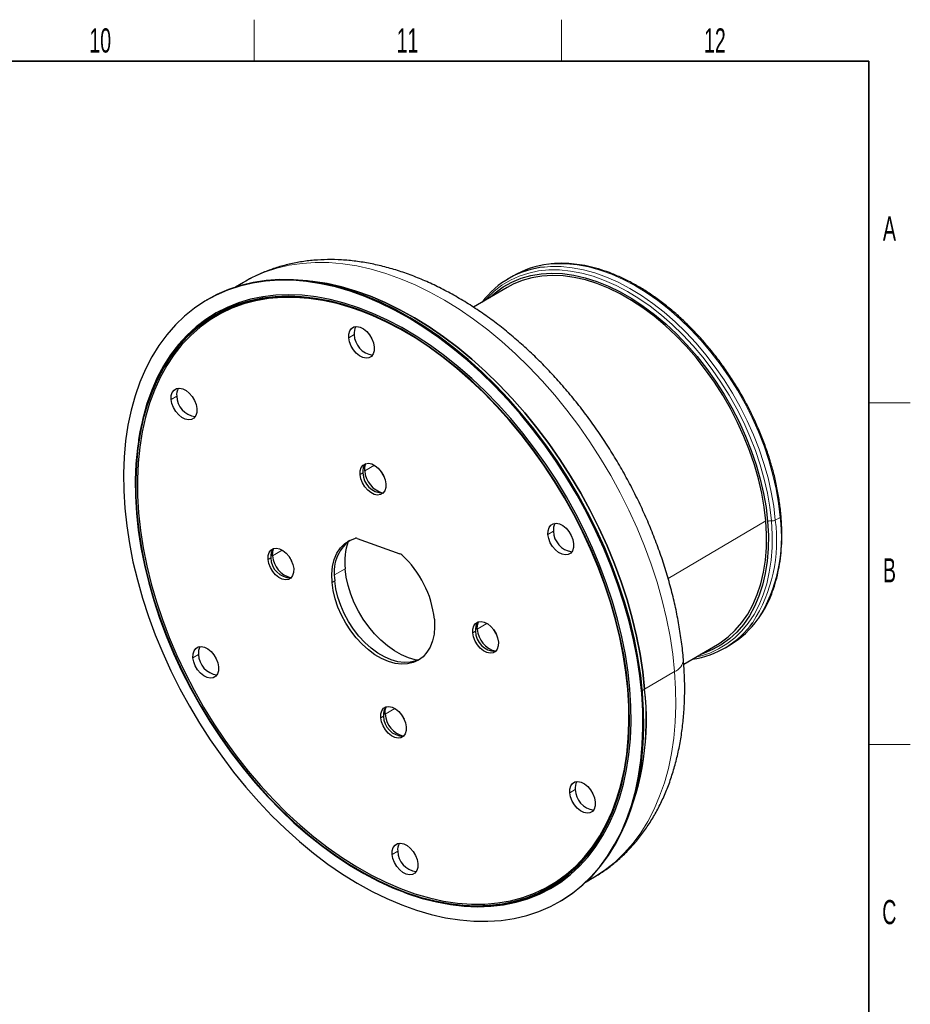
# Model space of a CAD drawing. Header units: millimetres. Extents: x 16 to 581, y 2 to 418.
# Tile 5 of 5: x 448 to 577, y 271 to 414. Entities that reach past the tile are written whole.
import ezdxf

# ---------------------------------------------------------------- set-up
doc = ezdxf.new("R2010")
doc.units = ezdxf.units.MM
doc.styles.add('SLDTEXTSTYLE0', font='TXT', dxfattribs={"width": 0.605})

msp = doc.modelspace()

# ---------------------------------------------------------------- linework, layer by layer
at = {"color": 7, "linetype": 'Continuous', "lineweight": 18}
for p, q in [((482, 408), (482, 414)), ((526.5, 408), (526.5, 414)), ((496.481, 368.394), (495.68, 367.923)), ((470.783, 359.473), (469.982, 359.001)), ((577, 358.5), (571, 358.5)), ((498.001, 348.641), (499.404, 349.467)), ((497.749, 348.352), (497.349, 348.116)), ((465.264, 342.553), (465.019, 342.514)), ((556.084, 341.403), (541.933, 333.07)), ((558.159, 341.923), (557.45, 341.505)), ((525.331, 339.904), (524.53, 339.432)), ((484.664, 336.352), (486.067, 337.178)), ((484.412, 336.063), (484.012, 335.828)), ((495.151, 334.487), (493.638, 333.596)), ((493.675, 332.74), (493.274, 332.505)), ((514.053, 325.43), (513.652, 325.194)), ((514.305, 325.719), (515.707, 326.545)), ((473.935, 322.061), (473.134, 321.589)), ((542.874, 319.58), (538.536, 317.026)), ((536.157, 316.994), (536.402, 317.033)), ((538.536, 317.026), (538.21, 316.834)), ((538.239, 316.5), (538.106, 316.421)), ((500.968, 313.43), (502.37, 314.256)), ((500.716, 313.141), (500.315, 312.905)), ((577, 309), (571, 309)), ((528.483, 302.492), (527.682, 302.02)), ((502.785, 293.571), (501.984, 293.099))]:
    msp.add_line(p, q, dxfattribs=at)
at = {"color": 7, "linetype": 'Continuous', "lineweight": 35}
for p, q in [((37, 408), (571, 408)), ((571, 408), (571, 12))]:
    msp.add_line(p, q, dxfattribs=at)
at = {"color": 7, "linetype": 'Continuous', "lineweight": 25}
for p, q in [((519.458, 376.876), (518.748, 376.459)), ((480.452, 375.957), (479.311, 375.285)), ((518.631, 375.229), (513.753, 372.356)), ((475.193, 373.441), (475.06, 373.362)), ((465.258, 353.197), (465.235, 353.046)), ((496.926, 338.878), (503.108, 336.66)), ((544.192, 320.651), (549.076, 323.527)), ((550.208, 323.033), (550.918, 323.451)), ((530.053, 289.115), (531.194, 289.787)), ((503.777, 287.593), (503.921, 287.54)), ((526.309, 286.33), (526.443, 286.409))]:
    msp.add_line(p, q, dxfattribs=at)
at = {"color": 7, "linetype": 'Continuous', "lineweight": 18, "flags": 128}
for points in [[(542.874, 319.58), (542.602, 322.115), (542.21, 324.684), (541.699, 327.28), (541.071, 329.895), (540.329, 332.519), (539.473, 335.144), (538.508, 337.762), (537.437, 340.364), (536.262, 342.941), (534.988, 345.486), (533.619, 347.99), (532.159, 350.444), (530.613, 352.841), (528.986, 355.172), (527.284, 357.431), (525.512, 359.61), (523.676, 361.702), (521.781, 363.7), (519.834, 365.597), (517.842, 367.387), (515.81, 369.065), (513.746, 370.625), (511.656, 372.061), (509.547, 373.37), (507.426, 374.546), (505.3, 375.587), (503.175, 376.489), (501.059, 377.248), (498.958, 377.862), (496.88, 378.33), (494.831, 378.649), (492.818, 378.819), (490.847, 378.839), (488.926, 378.71), (487.059, 378.43), (485.253, 378.002), (483.515, 377.427), (481.849, 376.707), (480.452, 375.957)], [(524.041, 378.169), (524.885, 378.234), (526.444, 378.232), (528.045, 378.077), (529.681, 377.772), (531.342, 377.317), (533.02, 376.715), (534.706, 375.969), (536.39, 375.084), (538.064, 374.063), (539.72, 372.912), (541.347, 371.638), (542.937, 370.247), (544.483, 368.746), (545.975, 367.144), (547.406, 365.45), (548.767, 363.671), (550.053, 361.818), (551.255, 359.901), (552.368, 357.93), (553.386, 355.915), (554.302, 353.867), (555.113, 351.797), (555.814, 349.716), (556.4, 347.635), (556.87, 345.566), (557.221, 343.519), (557.45, 341.505)], [(558.159, 341.923), (557.93, 343.937), (557.58, 345.984), (557.11, 348.053), (556.523, 350.134), (555.822, 352.215), (555.012, 354.285), (554.095, 356.333), (553.078, 358.348), (551.965, 360.319), (550.762, 362.236), (549.477, 364.089), (548.115, 365.867), (546.684, 367.562), (545.192, 369.164), (543.647, 370.665), (542.056, 372.056), (540.429, 373.33), (538.774, 374.481), (537.1, 375.502), (535.415, 376.387), (533.729, 377.133), (532.052, 377.735), (530.39, 378.19), (528.755, 378.495), (527.153, 378.649), (525.595, 378.652), (524.64, 378.575)], [(556.896, 341.407), (556.67, 343.4), (556.323, 345.426), (555.858, 347.473), (555.277, 349.532), (554.584, 351.591), (553.782, 353.64), (552.875, 355.666), (551.868, 357.66), (550.767, 359.611), (549.577, 361.508), (548.305, 363.341), (546.957, 365.101), (545.542, 366.778), (544.065, 368.363), (542.536, 369.848), (540.962, 371.224), (539.352, 372.485), (537.714, 373.624), (536.057, 374.634), (534.391, 375.51), (532.723, 376.248), (531.062, 376.844), (529.418, 377.294), (527.8, 377.596), (526.215, 377.749), (524.673, 377.751), (523.182, 377.603), (521.749, 377.305), (520.383, 376.859), (519.09, 376.267), (517.877, 375.533), (516.751, 374.661), (515.718, 373.654), (515.455, 373.359)], [(545.9, 321.657), (546.582, 321.819), (547.949, 322.265), (549.242, 322.856), (550.455, 323.59), (551.58, 324.463), (552.613, 325.469), (553.547, 326.604), (554.378, 327.862), (555.101, 329.235), (555.713, 330.717), (556.209, 332.299), (556.588, 333.974), (556.847, 335.731), (556.985, 337.563), (557.002, 339.458), (556.896, 341.407)], [(531.194, 289.787), (531.385, 289.901), (532.889, 290.904), (534.305, 292.045), (535.627, 293.318), (536.853, 294.721), (537.978, 296.248), (538.997, 297.895), (539.909, 299.655), (540.709, 301.524), (541.395, 303.495), (541.966, 305.562), (542.418, 307.719), (542.751, 309.957), (542.964, 312.27), (543.055, 314.65), (543.025, 317.089), (542.874, 319.58)]]:
    msp.add_lwpolyline(points, dxfattribs=at)
at = {"color": 7, "linetype": 'Continuous', "lineweight": 25, "flags": 128}
for points in [[(516.125, 373.753), (516.906, 374.45), (518.071, 375.296), (519.324, 375.997), (520.659, 376.549), (522.067, 376.949), (523.542, 377.195), (525.073, 377.285), (526.654, 377.22), (528.276, 376.998), (529.928, 376.622), (531.602, 376.094), (533.289, 375.417), (534.979, 374.593), (536.663, 373.629), (538.331, 372.529), (539.974, 371.3), (541.583, 369.948), (543.149, 368.481), (544.663, 366.907), (546.116, 365.235), (547.5, 363.475), (548.809, 361.635), (550.033, 359.727), (551.167, 357.761), (552.205, 355.749), (553.139, 353.7), (553.966, 351.628), (554.68, 349.543), (555.278, 347.457), (555.756, 345.382), (556.112, 343.329), (556.343, 341.31)], [(556.084, 341.403), (555.855, 343.398), (555.504, 345.428), (555.031, 347.479), (554.44, 349.541), (553.734, 351.602), (552.917, 353.651), (551.993, 355.675), (550.968, 357.665), (549.847, 359.608), (548.636, 361.494), (547.343, 363.312), (545.974, 365.052), (544.538, 366.705), (543.042, 368.26), (541.494, 369.711), (539.904, 371.047), (538.28, 372.262), (536.631, 373.349), (534.966, 374.302), (533.296, 375.116), (531.628, 375.786), (529.973, 376.308), (528.34, 376.68), (526.737, 376.899), (525.175, 376.964), (523.66, 376.874), (522.203, 376.631), (520.811, 376.236), (519.492, 375.69), (518.631, 375.229)], [(538.106, 316.421), (537.831, 318.981), (537.435, 321.576), (536.919, 324.198), (536.285, 326.839), (535.535, 329.489), (534.671, 332.141), (533.696, 334.785), (532.614, 337.413), (531.427, 340.016), (530.141, 342.586), (528.758, 345.115), (527.283, 347.593), (525.722, 350.014), (524.079, 352.369), (522.36, 354.651), (520.57, 356.852), (518.715, 358.964), (516.802, 360.982), (514.836, 362.898), (512.823, 364.706), (510.771, 366.401), (508.687, 367.976), (506.576, 369.427), (504.446, 370.749), (502.303, 371.937), (500.155, 372.988), (498.01, 373.899), (495.872, 374.665), (493.751, 375.286), (491.652, 375.758), (489.582, 376.081), (487.549, 376.253), (485.559, 376.273), (483.618, 376.142), (481.732, 375.86), (479.909, 375.428), (478.153, 374.847), (476.471, 374.119), (474.867, 373.247), (473.348, 372.234), (471.918, 371.082), (470.582, 369.795), (469.344, 368.379), (468.209, 366.836), (467.179, 365.174), (466.258, 363.395), (465.45, 361.508), (464.757, 359.517), (464.181, 357.429), (463.724, 355.251), (463.387, 352.991), (463.173, 350.655), (463.08, 348.251), (463.11, 345.787), (463.263, 343.271)], [(538.239, 316.5), (537.965, 319.06), (537.569, 321.655), (537.053, 324.277), (536.419, 326.918), (535.668, 329.568), (534.805, 332.219), (533.83, 334.864), (532.747, 337.491), (531.561, 340.095), (530.274, 342.665), (528.891, 345.193), (527.417, 347.672), (525.856, 350.093), (524.213, 352.448), (522.493, 354.73), (520.704, 356.93), (518.849, 359.043), (516.935, 361.06), (514.969, 362.977), (512.957, 364.785), (510.905, 366.479), (508.82, 368.055), (506.709, 369.506), (504.579, 370.827), (502.437, 372.016), (500.289, 373.067), (498.143, 373.977), (496.006, 374.744), (493.884, 375.365), (491.785, 375.837), (489.716, 376.159), (487.683, 376.331), (485.692, 376.352), (483.751, 376.221), (481.866, 375.938), (480.042, 375.506), (478.287, 374.925), (476.604, 374.198), (475.193, 373.441)], [(489.065, 376.23), (490.493, 376.095), (492.542, 375.775), (494.62, 375.308), (496.721, 374.693), (498.837, 373.934), (500.962, 373.033), (503.088, 371.992), (505.209, 370.815), (507.318, 369.507), (509.408, 368.07), (511.472, 366.51), (513.504, 364.833), (515.496, 363.042), (517.443, 361.145), (519.338, 359.148), (521.174, 357.056), (522.946, 354.877), (524.648, 352.618), (526.275, 350.286), (527.821, 347.889), (529.281, 345.435), (530.65, 342.932), (531.924, 340.387), (533.099, 337.81), (534.17, 335.208), (535.135, 332.59), (535.991, 329.964), (536.734, 327.34), (537.361, 324.726), (537.872, 322.13), (538.264, 319.56), (538.536, 317.026)], [(538.536, 317.026), (538.264, 319.56), (537.872, 322.13), (537.361, 324.726), (536.734, 327.34), (535.991, 329.964), (535.135, 332.59), (534.17, 335.208), (533.099, 337.81), (531.924, 340.387), (530.65, 342.932), (529.281, 345.435), (527.821, 347.889), (526.275, 350.286), (524.648, 352.618), (522.946, 354.877), (521.174, 357.056), (519.338, 359.148), (517.443, 361.145), (515.496, 363.042), (513.504, 364.833), (511.472, 366.51), (509.408, 368.07), (507.318, 369.507), (505.209, 370.815), (503.088, 371.992), (500.962, 373.033), (498.837, 373.934), (496.721, 374.693), (494.62, 375.308), (492.542, 375.775), (490.493, 376.095), (489.065, 376.23)], [(536.157, 316.994), (535.89, 319.475), (535.502, 321.991), (534.997, 324.533), (534.375, 327.093), (533.639, 329.662), (532.791, 332.231), (531.834, 334.792), (530.77, 337.336), (529.605, 339.854), (528.341, 342.338), (526.983, 344.78), (525.536, 347.171), (524.004, 349.503), (522.393, 351.768), (520.708, 353.959), (518.955, 356.067), (517.14, 358.087), (515.268, 360.011), (513.347, 361.833), (511.382, 363.546), (509.38, 365.145), (507.349, 366.625), (505.295, 367.979), (503.225, 369.204), (501.145, 370.296), (499.064, 371.251), (496.988, 372.065), (494.923, 372.736), (492.878, 373.262), (490.859, 373.64), (488.872, 373.871), (486.925, 373.952), (485.025, 373.883), (483.176, 373.665), (481.387, 373.299), (479.662, 372.785), (478.008, 372.126), (476.43, 371.323), (474.934, 370.38), (473.525, 369.299), (472.207, 368.085), (470.985, 366.741), (469.863, 365.272), (468.845, 363.682), (467.934, 361.978), (467.133, 360.165), (466.446, 358.25), (465.874, 356.237), (465.419, 354.135), (465.083, 351.951), (464.867, 349.692), (464.772, 347.365), (464.798, 344.979), (464.945, 342.541)], [(536.083, 317.021), (535.816, 319.496), (535.43, 322.007), (534.926, 324.544), (534.305, 327.098), (533.57, 329.662), (532.724, 332.226), (531.768, 334.781), (530.707, 337.32), (529.544, 339.833), (528.283, 342.312), (526.928, 344.749), (525.484, 347.135), (523.956, 349.462), (522.348, 351.722), (520.666, 353.908), (518.917, 356.013), (517.105, 358.028), (515.237, 359.949), (513.32, 361.766), (511.359, 363.476), (509.362, 365.072), (507.335, 366.548), (505.285, 367.9), (503.219, 369.122), (501.144, 370.212), (499.067, 371.164), (496.995, 371.977), (494.935, 372.647), (492.894, 373.171), (490.879, 373.549), (488.897, 373.779), (486.954, 373.86), (485.057, 373.791), (483.212, 373.574), (481.427, 373.208), (479.706, 372.695), (478.055, 372.038), (476.481, 371.237), (474.988, 370.295), (473.581, 369.217), (472.266, 368.005), (471.046, 366.664), (469.927, 365.198), (468.911, 363.612), (468.002, 361.911), (467.203, 360.102), (466.517, 358.19), (465.946, 356.182), (465.492, 354.085), (465.157, 351.905), (464.942, 349.65), (464.847, 347.328), (464.873, 344.947), (465.019, 342.514)], [(497.475, 371.801), (496.092, 372.282), (494.008, 372.886), (491.949, 373.338), (489.92, 373.639), (487.929, 373.785), (485.982, 373.777), (484.087, 373.614), (482.251, 373.298), (480.479, 372.83), (478.779, 372.21), (477.155, 371.441), (475.614, 370.527), (474.161, 369.469), (472.801, 368.273), (471.539, 366.941), (470.379, 365.479), (469.326, 363.892), (468.383, 362.185), (467.554, 360.365), (466.84, 358.437), (466.246, 356.409), (465.773, 354.288), (465.422, 352.081), (465.195, 349.796), (465.093, 347.441), (465.116, 345.024), (465.264, 342.553)], [(536.402, 317.033), (536.133, 319.522), (535.745, 322.045), (535.238, 324.595), (534.614, 327.163), (533.876, 329.74), (533.025, 332.317), (532.065, 334.886), (530.998, 337.438), (529.829, 339.964), (528.561, 342.456), (527.199, 344.905), (525.748, 347.304), (524.211, 349.643), (522.595, 351.915), (520.905, 354.113), (519.146, 356.228), (517.325, 358.254), (515.447, 360.184), (513.52, 362.012), (511.549, 363.73), (509.542, 365.334), (507.504, 366.818), (505.443, 368.177), (503.366, 369.406), (501.281, 370.501), (499.193, 371.459), (497.11, 372.276), (495.039, 372.949), (492.988, 373.476), (490.962, 373.856), (488.969, 374.087), (487.016, 374.168), (485.11, 374.099), (483.256, 373.881), (481.46, 373.513), (479.73, 372.998), (478.071, 372.336), (476.489, 371.531), (474.988, 370.585), (473.574, 369.501), (472.252, 368.283), (471.026, 366.935), (469.9, 365.461), (468.879, 363.867), (467.965, 362.158), (467.162, 360.339), (466.473, 358.417), (465.899, 356.399), (465.443, 354.29), (465.258, 353.197)], [(495.68, 367.923), (495.695, 368.47), (495.836, 368.934), (496.092, 369.284), (496.446, 369.496), (496.874, 369.556), (497.347, 369.459), (497.833, 369.212), (498.298, 368.832), (498.712, 368.344), (499.044, 367.783), (499.274, 367.186), (499.385, 366.593)], [(499.385, 366.593), (499.37, 366.046), (499.23, 365.582), (498.974, 365.232), (498.62, 365.02), (498.191, 364.96), (497.718, 365.057), (497.232, 365.304), (496.767, 365.684), (496.354, 366.172), (496.021, 366.733), (495.791, 367.33), (495.68, 367.923)], [(469.982, 359.001), (469.997, 359.548), (470.138, 360.012), (470.394, 360.363), (470.748, 360.575), (471.176, 360.634), (471.649, 360.537), (472.135, 360.29), (472.6, 359.91), (473.013, 359.423), (473.346, 358.861), (473.576, 358.264), (473.687, 357.672)], [(473.687, 357.672), (473.672, 357.125), (473.532, 356.661), (473.276, 356.31), (472.921, 356.098), (472.493, 356.039), (472.02, 356.136), (471.534, 356.383), (471.069, 356.763), (470.656, 357.25), (470.323, 357.812), (470.093, 358.409), (469.982, 359.001)], [(497.349, 348.116), (497.364, 348.663), (497.504, 349.128), (497.76, 349.478), (498.114, 349.69), (498.543, 349.749), (499.016, 349.652), (499.502, 349.405), (499.967, 349.025), (500.38, 348.538), (500.713, 347.977), (500.943, 347.379), (501.054, 346.787)], [(498.001, 348.641), (498.018, 349.232), (498.159, 349.712)], [(501.054, 346.787), (501.039, 346.24), (500.898, 345.776), (500.642, 345.426), (500.288, 345.214), (499.86, 345.154), (499.387, 345.251), (498.901, 345.498), (498.436, 345.878), (498.022, 346.366), (497.69, 346.927), (497.46, 347.524), (497.349, 348.116)], [(463.263, 343.271), (463.538, 340.711), (463.934, 338.116), (464.45, 335.494), (465.084, 332.853), (465.834, 330.203), (466.698, 327.551), (467.673, 324.907), (468.755, 322.279), (469.942, 319.676), (471.228, 317.106), (472.611, 314.578), (474.086, 312.099), (475.647, 309.678), (477.29, 307.323), (479.009, 305.041), (480.799, 302.841), (482.654, 300.728), (484.567, 298.71), (486.533, 296.794), (488.546, 294.986), (490.598, 293.292), (492.682, 291.716), (494.793, 290.265), (496.923, 288.944), (499.066, 287.755), (501.214, 286.704), (503.359, 285.794), (505.497, 285.027), (507.618, 284.406), (509.717, 283.934), (511.787, 283.611), (513.82, 283.44), (515.81, 283.419), (517.751, 283.55), (519.637, 283.832), (521.46, 284.265), (523.216, 284.845), (524.898, 285.573), (526.502, 286.445), (528.021, 287.459), (529.451, 288.611), (530.787, 289.897), (532.025, 291.314), (533.16, 292.856), (534.19, 294.519), (535.111, 296.297), (535.919, 298.185), (536.612, 300.176), (537.188, 302.263), (537.645, 304.441), (537.982, 306.702), (538.196, 309.038), (538.289, 311.442), (538.259, 313.905), (538.106, 316.421)], [(464.945, 342.541), (465.213, 340.06), (465.6, 337.544), (466.105, 335.002), (466.727, 332.442), (467.463, 329.873), (468.311, 327.304), (469.268, 324.743), (470.332, 322.199), (471.497, 319.681), (472.761, 317.197), (474.119, 314.755), (475.566, 312.364), (477.098, 310.032), (478.709, 307.767), (480.394, 305.577), (482.147, 303.468), (483.962, 301.448), (485.834, 299.524), (487.755, 297.702), (489.72, 295.989), (491.722, 294.39), (493.753, 292.911), (495.807, 291.556), (497.877, 290.331), (499.957, 289.239), (502.038, 288.284), (504.114, 287.47), (506.179, 286.799), (508.224, 286.273), (510.243, 285.895), (512.23, 285.665), (514.177, 285.584), (516.077, 285.652), (517.926, 285.87), (519.715, 286.237), (521.44, 286.75), (523.094, 287.409), (524.672, 288.212), (526.168, 289.155), (527.577, 290.236), (528.895, 291.45), (530.117, 292.794), (531.239, 294.263), (532.257, 295.853), (533.168, 297.557), (533.969, 299.37), (534.656, 301.286), (535.228, 303.298), (535.683, 305.4), (536.019, 307.584), (536.235, 309.843), (536.33, 312.17), (536.304, 314.556), (536.157, 316.994)], [(465.019, 342.514), (465.286, 340.039), (465.672, 337.528), (466.177, 334.991), (466.797, 332.437), (467.532, 329.873), (468.378, 327.309), (469.334, 324.754), (470.395, 322.215), (471.558, 319.702), (472.819, 317.223), (474.174, 314.786), (475.618, 312.401), (477.146, 310.074), (478.754, 307.813), (480.436, 305.627), (482.185, 303.522), (483.997, 301.507), (485.865, 299.587), (487.782, 297.769), (489.743, 296.059), (491.74, 294.463), (493.767, 292.987), (495.817, 291.636), (497.883, 290.413), (499.958, 289.323), (502.035, 288.371), (504.107, 287.558), (506.167, 286.888), (508.208, 286.364), (510.223, 285.986), (512.205, 285.756), (514.148, 285.676), (516.045, 285.744), (517.89, 285.961), (519.675, 286.327), (521.396, 286.84), (523.047, 287.498), (524.621, 288.299), (526.114, 289.24), (527.521, 290.318), (528.836, 291.53), (530.056, 292.871), (531.175, 294.337), (532.191, 295.923), (533.1, 297.624), (533.899, 299.433), (534.585, 301.345), (535.156, 303.353), (535.61, 305.45), (535.945, 307.63), (536.161, 309.885), (536.255, 312.207), (536.229, 314.588), (536.083, 317.021)], [(465.264, 342.553), (465.536, 340.038), (465.932, 337.487), (466.449, 334.91), (467.087, 332.314), (467.843, 329.71), (468.715, 327.107), (469.698, 324.513), (470.791, 321.937), (471.988, 319.39), (473.287, 316.879), (474.681, 314.414), (476.167, 312.003), (477.739, 309.655), (479.392, 307.377), (481.119, 305.179), (482.915, 303.067), (484.774, 301.049), (486.688, 299.132), (488.652, 297.324), (490.657, 295.629), (492.698, 294.055), (494.768, 292.606), (496.857, 291.289), (498.961, 290.106), (501.07, 289.063), (503.178, 288.164), (505.277, 287.411), (507.361, 286.807), (509.42, 286.354), (511.449, 286.054), (513.44, 285.907), (515.387, 285.916), (517.282, 286.078), (519.118, 286.394), (520.89, 286.863), (522.59, 287.482), (524.214, 288.251), (525.755, 289.166), (527.208, 290.223), (528.568, 291.42), (529.83, 292.751), (530.99, 294.213), (532.043, 295.801), (532.986, 297.507), (533.815, 299.328), (534.529, 301.255), (535.123, 303.283), (535.596, 305.404), (535.817, 306.689)], [(524.53, 339.432), (524.545, 339.979), (524.686, 340.444), (524.942, 340.794), (525.296, 341.006), (525.724, 341.065), (526.197, 340.968), (526.683, 340.721), (527.148, 340.341), (527.561, 339.854), (527.894, 339.292), (528.124, 338.695), (528.235, 338.103)], [(556.343, 341.31), (556.448, 339.336), (556.427, 337.418), (556.28, 335.567), (556.007, 333.793), (555.611, 332.107), (555.092, 330.517), (554.455, 329.032), (553.703, 327.662), (552.84, 326.412), (551.87, 325.292), (550.8, 324.305), (549.635, 323.46), (548.382, 322.759), (547.047, 322.206), (546.57, 322.051)], [(549.076, 323.527), (549.453, 323.758), (550.605, 324.595), (551.663, 325.569), (552.621, 326.677), (553.474, 327.912), (554.218, 329.267), (554.847, 330.734), (555.36, 332.306), (555.752, 333.973), (556.021, 335.726), (556.167, 337.556), (556.188, 339.451), (556.084, 341.403)], [(528.235, 338.103), (528.22, 337.556), (528.08, 337.092), (527.824, 336.742), (527.469, 336.53), (527.041, 336.47), (526.568, 336.567), (526.082, 336.814), (525.617, 337.194), (525.204, 337.681), (524.871, 338.243), (524.641, 338.84), (524.53, 339.432)], [(493.274, 332.505), (493.243, 333.686), (493.351, 334.795), (493.599, 335.811), (493.98, 336.714), (494.488, 337.488), (495.112, 338.117), (495.842, 338.59), (496.664, 338.897)], [(484.012, 335.828), (484.027, 336.374), (484.167, 336.839), (484.423, 337.189), (484.777, 337.401), (485.206, 337.461), (485.679, 337.364), (486.165, 337.117), (486.63, 336.736), (487.043, 336.249), (487.376, 335.688), (487.606, 335.091), (487.717, 334.498)], [(484.664, 336.352), (484.681, 336.943), (484.818, 337.414)], [(487.717, 334.498), (487.702, 333.951), (487.561, 333.487), (487.305, 333.137), (486.951, 332.925), (486.523, 332.865), (486.05, 332.962), (485.564, 333.209), (485.098, 333.589), (484.685, 334.077), (484.352, 334.638), (484.123, 335.235), (484.012, 335.828)], [(505.701, 321.233), (505.321, 321.305), (504.322, 321.594), (503.311, 322.026), (502.302, 322.597), (501.311, 323.298), (500.352, 324.118), (499.438, 325.045), (498.584, 326.067), (497.801, 327.168), (497.101, 328.332), (496.494, 329.543), (495.989, 330.781), (495.593, 332.031), (495.312, 333.272), (495.151, 334.487)], [(508.095, 327.188), (508.128, 326.062), (508.034, 325), (507.814, 324.021), (507.473, 323.143), (507.015, 322.378), (506.449, 321.742), (505.784, 321.244), (505.032, 320.894), (504.205, 320.696), (503.319, 320.655), (502.387, 320.772), (501.426, 321.043), (500.453, 321.466), (499.483, 322.031), (498.534, 322.731), (497.622, 323.552), (496.762, 324.481), (495.969, 325.501), (495.257, 326.596), (494.638, 327.747), (494.122, 328.934), (493.719, 330.136), (493.435, 331.333), (493.274, 332.505)], [(505.955, 321.353), (505.432, 321.129), (504.606, 320.932), (503.719, 320.891), (502.787, 321.007), (501.827, 321.279), (500.853, 321.701), (499.883, 322.267), (498.934, 322.967), (498.022, 323.788), (497.162, 324.717), (496.37, 325.737), (495.657, 326.832), (495.038, 327.983), (494.523, 329.169), (494.119, 330.371), (493.835, 331.569), (493.675, 332.74)], [(513.652, 325.194), (513.667, 325.741), (513.808, 326.205), (514.064, 326.555), (514.418, 326.768), (514.846, 326.827), (515.319, 326.73), (515.805, 326.483), (516.271, 326.103), (516.684, 325.616), (517.017, 325.054), (517.246, 324.457), (517.357, 323.865)], [(514.305, 325.719), (514.321, 326.309), (514.463, 326.79)], [(517.357, 323.865), (517.342, 323.318), (517.202, 322.854), (516.946, 322.503), (516.592, 322.291), (516.163, 322.232), (515.69, 322.329), (515.204, 322.576), (514.739, 322.956), (514.326, 323.443), (513.993, 324.005), (513.763, 324.602), (513.652, 325.194)], [(473.134, 321.589), (473.149, 322.136), (473.289, 322.601), (473.545, 322.951), (473.9, 323.163), (474.328, 323.222), (474.801, 323.125), (475.287, 322.878), (475.752, 322.498), (476.165, 322.011), (476.498, 321.449), (476.728, 320.852), (476.839, 320.26)], [(476.839, 320.26), (476.824, 319.713), (476.683, 319.249), (476.427, 318.899), (476.073, 318.687), (475.645, 318.627), (475.172, 318.724), (474.686, 318.971), (474.221, 319.351), (473.808, 319.838), (473.475, 320.4), (473.245, 320.997), (473.134, 321.589)], [(503.921, 287.54), (504.259, 287.417), (506.33, 286.743), (508.381, 286.216), (510.407, 285.836), (512.4, 285.605), (514.353, 285.524), (516.259, 285.593), (518.113, 285.812), (519.909, 286.179), (521.639, 286.695), (523.298, 287.356), (524.88, 288.161), (526.381, 289.107), (527.795, 290.191), (529.117, 291.409), (530.343, 292.757), (531.469, 294.231), (532.49, 295.825), (533.404, 297.535), (534.207, 299.353), (534.896, 301.275), (535.47, 303.294), (535.926, 305.402), (536.263, 307.593), (536.48, 309.86), (536.575, 312.194), (536.549, 314.587), (536.402, 317.033)], [(526.443, 286.409), (526.635, 286.524), (528.154, 287.537), (529.584, 288.689), (530.92, 289.975), (532.158, 291.392), (533.294, 292.934), (534.324, 294.597), (535.244, 296.376), (536.052, 298.263), (536.746, 300.254), (537.322, 302.342), (537.779, 304.52), (538.115, 306.78), (538.33, 309.116), (538.422, 311.52), (538.392, 313.984), (538.239, 316.5)], [(500.315, 312.905), (500.33, 313.452), (500.471, 313.916), (500.727, 314.267), (501.081, 314.479), (501.509, 314.538), (501.982, 314.441), (502.468, 314.194), (502.933, 313.814), (503.347, 313.327), (503.679, 312.765), (503.909, 312.168), (504.02, 311.576)], [(500.968, 313.43), (500.984, 314.021), (501.121, 314.492)], [(504.02, 311.576), (504.005, 311.029), (503.865, 310.565), (503.609, 310.215), (503.255, 310.002), (502.826, 309.943), (502.353, 310.04), (501.867, 310.287), (501.402, 310.667), (500.989, 311.154), (500.656, 311.716), (500.426, 312.313), (500.315, 312.905)], [(527.682, 302.02), (527.697, 302.567), (527.837, 303.032), (528.093, 303.382), (528.448, 303.594), (528.876, 303.654), (529.349, 303.557), (529.835, 303.31), (530.3, 302.929), (530.713, 302.442), (531.046, 301.881), (531.276, 301.283), (531.387, 300.691)], [(531.387, 300.691), (531.372, 300.144), (531.231, 299.68), (530.975, 299.33), (530.621, 299.118), (530.193, 299.058), (529.72, 299.155), (529.234, 299.402), (528.769, 299.782), (528.356, 300.27), (528.023, 300.831), (527.793, 301.428), (527.682, 302.02)], [(501.984, 293.099), (501.999, 293.646), (502.139, 294.11), (502.395, 294.46), (502.749, 294.672), (503.178, 294.732), (503.651, 294.635), (504.137, 294.388), (504.602, 294.008), (505.015, 293.521), (505.348, 292.959), (505.578, 292.362), (505.689, 291.77)], [(505.689, 291.77), (505.674, 291.223), (505.533, 290.758), (505.277, 290.408), (504.923, 290.196), (504.495, 290.137), (504.022, 290.234), (503.536, 290.481), (503.071, 290.861), (502.657, 291.348), (502.325, 291.91), (502.095, 292.507), (501.984, 293.099)]]:
    msp.add_lwpolyline(points, dxfattribs=at)
at = {"color": 7, "linetype": 'Continuous', "lineweight": 25}
for centre, radius, start, end in [((525.254, 365.421), 12.805, 95.43368, 143.21242), ((526.016, 365.625), 13.023, 96.06417, 120.23352), ((498.22, 368.639), 1.756, 148.63328, 188.00409), ((499.549, 368.477), 3.069, 181.54163, 262.45579), ((472.522, 359.717), 1.756, 148.63328, 188.00409), ((473.85, 359.555), 3.069, 181.54163, 262.45579), ((499.363, 348.607), 1.634, 137.45171, 188.98738), ((500.674, 348.363), 2.925, 180.21989, 269.65693), ((501.536, 348.88), 3.543, 183.86568, 255.89724), ((504.19, 350.389), 4.244, 205.26685, 215.71698), ((527.07, 340.148), 1.756, 148.63328, 188.00409), ((528.398, 339.986), 3.069, 181.54163, 262.45579), ((499.484, 333.92), 5.928, 128.25396, 191.47775), ((504.303, 335.458), 9.204, 161.28842, 186.05526), ((496.763, 338.461), 0.447, 68.55851, 102.77438), ((486.034, 336.318), 1.642, 138.22377, 188.92121), ((502.812, 335.883), 0.832, 46.5813, 69.12383), ((487.337, 336.075), 2.925, 180.21989, 269.65693), ((488.199, 336.591), 3.543, 183.86568, 255.89724), ((490.852, 338.1), 4.244, 205.26685, 215.71698), ((493.319, 325.545), 14.867, 6.34557, 47.39263), ((515.675, 325.684), 1.642, 138.22377, 188.92121), ((543.699, 334.093), 12.824, 277.81652, 324.88581), ((544.18, 334.73), 13.138, 300.85338, 325.16208), ((516.977, 325.441), 2.925, 180.21989, 269.65693), ((517.84, 325.958), 3.543, 183.86568, 255.89724), ((520.493, 327.467), 4.244, 205.26685, 215.71698), ((475.674, 322.305), 1.756, 148.63328, 188.00409), ((477.002, 322.143), 3.069, 181.54163, 262.45579), ((499.67, 312.622), 39.115, 336.75839, 6.46524), ((499.326, 312.672), 39.451, 336.88774, 6.3359), ((502.337, 313.396), 1.642, 138.22377, 188.92121), ((503.64, 313.152), 2.925, 180.21989, 269.65693), ((504.502, 313.669), 3.543, 183.86568, 255.89724), ((507.156, 315.178), 4.244, 205.26685, 215.71698), ((530.222, 302.737), 1.756, 148.63328, 188.00409), ((531.55, 302.575), 3.069, 181.54163, 262.45579), ((504.524, 293.815), 1.756, 148.63328, 188.00409), ((505.852, 293.653), 3.069, 181.54163, 262.45579)]:
    msp.add_arc(centre, radius, start, end, dxfattribs=at)
at = {"color": 7, "linetype": 'Continuous', "lineweight": 18}
for centre, radius, start, end in [((535.604, 338.567), 22.042, 327.47698, 7.65914), ((536.009, 339.043), 22.337, 328.05699, 7.40817), ((556.775, 340.476), 0.939, 82.59718, 117.42031), ((557.017, 342.338), 0.939, 262.59718, 297.42031), ((558.081, 342.114), 0.207, 292.28327, 355.45972), ((542.09, 321.494), 2.069, 292.29163, 355.39862)]:
    msp.add_arc(centre, radius, start, end, dxfattribs=at)
at = {"color": 7, "linetype": 'Continuous', "lineweight": 25}
for points, knots in [([(544.151, 321.329), (544.111, 321.766), (543.997, 323.019), (543.719, 325.11), (543.285, 327.602), (542.739, 330.108), (542.086, 332.619), (541.328, 335.129), (540.467, 337.631), (539.506, 340.118), (538.448, 342.583), (537.296, 345.019), (536.053, 347.42), (534.724, 349.778), (533.312, 352.088), (531.821, 354.343), (530.254, 356.537), (528.617, 358.663), (526.913, 360.716), (525.147, 362.688), (523.323, 364.576), (521.446, 366.373), (519.522, 368.073), (517.554, 369.672), (515.548, 371.164), (513.509, 372.544), (511.442, 373.808), (509.353, 374.951), (507.248, 375.968), (505.134, 376.856), (503.016, 377.609), (500.902, 378.225), (498.799, 378.702), (496.715, 379.036), (494.657, 379.227), (492.634, 379.273), (490.653, 379.177), (488.721, 378.939), (486.845, 378.561), (485.03, 378.047), (483.284, 377.395), (481.766, 376.707), (480.865, 376.18), (480.495, 375.964)], [0, 0, 0, 0, 0.0134463, 0.038554, 0.0636444, 0.0887195, 0.1137775, 0.1388179, 0.1638417, 0.1888507, 0.213847, 0.2388336, 0.2638136, 0.2887904, 0.3137673, 0.3387475, 0.3637339, 0.38873, 0.4137393, 0.4387651, 0.4638104, 0.4888777, 0.5139692, 0.5390859, 0.5642279, 0.5893938, 0.6145799, 0.6397803, 0.6649834, 0.6901733, 0.7153317, 0.7404358, 0.765459, 0.7903727, 0.8151481, 0.8397589, 0.864185, 0.8884153, 0.9124495, 0.9362997, 0.9599893, 0.983552, 1, 1, 1, 1]), ([(558.287, 342.098), (558.256, 342.429), (558.167, 343.39), (557.935, 345.007), (557.559, 346.948), (557.075, 348.904), (556.489, 350.866), (555.802, 352.824), (555.018, 354.77), (554.141, 356.693), (553.175, 358.586), (552.125, 360.44), (550.995, 362.245), (549.79, 363.993), (548.517, 365.676), (547.181, 367.287), (545.788, 368.817), (544.346, 370.259), (542.859, 371.607), (541.336, 372.854), (539.784, 373.994), (538.209, 375.022), (536.619, 375.932), (535.021, 376.721), (533.423, 377.383), (531.832, 377.917), (530.257, 378.318), (528.703, 378.587), (527.181, 378.714), (525.862, 378.724), (525.072, 378.634), (524.759, 378.598)], [0, 0, 0, 0, 0.018718, 0.0542151, 0.0897112, 0.1252021, 0.1606877, 0.1961685, 0.2316451, 0.2671184, 0.3025895, 0.3380595, 0.3735298, 0.4090012, 0.4444748, 0.479952, 0.5154337, 0.5509213, 0.5864154, 0.621917, 0.6574262, 0.6929429, 0.7284661, 0.7639938, 0.7995212, 0.8350422, 0.8705483, 0.9060289, 0.9414715, 0.9768625, 1, 1, 1, 1]), ([(555.046, 327.315), (555.103, 327.391), (555.448, 327.845), (555.989, 328.782), (556.657, 330.125), (557.216, 331.573), (557.672, 333.107), (558.021, 334.722), (558.262, 336.41), (558.394, 338.163), (558.414, 339.942), (558.355, 341.265), (558.297, 341.978), (558.287, 342.098)], [0, 0, 0, 0, 0.0213322, 0.12781868, 0.2345156, 0.34141034, 0.44847381, 0.55566941, 0.66296014, 0.77031313, 0.8777017, 0.97949262, 1, 1, 1, 1]), ([(531.152, 289.78), (531.312, 289.869), (532.007, 290.255), (533.162, 291.064), (534.605, 292.205), (535.957, 293.472), (537.221, 294.85), (538.392, 296.34), (539.468, 297.937), (540.445, 299.638), (541.32, 301.439), (542.089, 303.336), (542.75, 305.324), (543.299, 307.396), (543.735, 309.545), (544.057, 311.765), (544.262, 314.047), (544.35, 316.385), (544.329, 318.811), (544.212, 320.475), (544.151, 321.329)], [0, 0, 0, 0, 0.016671, 0.0722576, 0.1278367, 0.1835136, 0.2393939, 0.2955691, 0.3521105, 0.4090656, 0.4664555, 0.5242759, 0.5824993, 0.6410808, 0.6999637, 0.7590866, 0.8183887, 0.8778146, 0.9373166, 1, 1, 1, 1])]:
    msp.add_open_spline(points, degree=3, knots=knots, dxfattribs=at)

# ---------------------------------------------------------------- texts
at = {"color": 7, "linetype": 'Continuous', "lineweight": 0, "char_height": 3.5, "attachment_point": 2, "style": 'SLDTEXTSTYLE0'}
for s, insert in [('10', (459.703, 412.743)), ('11', (504.203, 412.743)), ('12', (548.703, 412.743)), ('A', (573.982, 385.501)), ('B', (573.982, 336.001)), ('C', (573.96, 286.501))]:
    msp.add_mtext(s, dxfattribs=dict(at, insert=insert))

doc.saveas('drawing.dxf')
